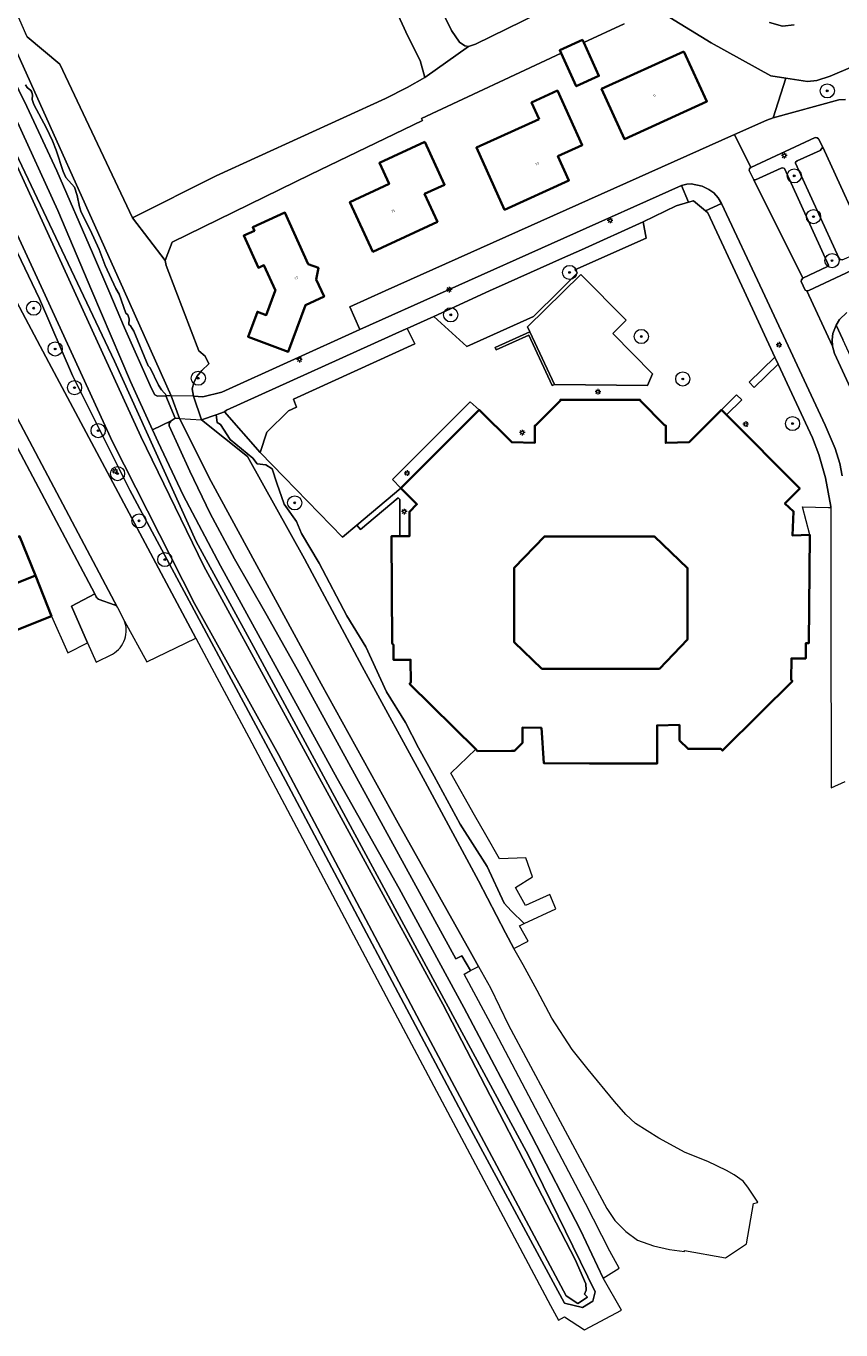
# Model space of a CAD drawing. Header units: metres. Extents: x 131489 to 134032, y 502353 to 503606.
# Tile 8 of 90: x 132665 to 132781, y 502353 to 502537. Entities that reach past the tile are written whole.
import ezdxf
from ezdxf.enums import TextEntityAlignment as Align

# ---------------------------------------------------------------- set-up
doc = ezdxf.new("R2010")
doc.units = ezdxf.units.M
for name, color, linetype, lineweight in [('B-WE-GR-BEPLANTING_CULTUUR_HEESTERS-GV', 90, 'Continuous', 18), ('B-WE-GR-BEPLANTING_CULTUUR_VASTE PLANTENVAK-GV', 90, 'Continuous', 18), ('B-WE-GR-BOOM-S', 92, 'Continuous', 25), ('B-WE-IE-TERREINAFSCHEIDING_KUNSTMATIG_MUUR-GV', 90, 'Continuous', 18), ('B-WE-KL-ET_LS_OV_LICHTMAST-S', 190, 'Continuous', 25), ('B-WE-KW-KUNSTWERK_DEK-GV', 170, 'Continuous', 18), ('B-WE-OG-BEBOUWING-GV', 7, 'Continuous', 35), ('B-WE-OG-BEBOUWING-T18', 1, 'Continuous', 18), ('B-WE-OG-TERREIN_CULTUURSCHEIDING-GV', 7, 'Continuous', 18), ('B-WE-OG-TERREIN_ERF-GV', 7, 'Continuous', 18), ('B-WE-OG-WATER_SLOOT-GV', 120, 'Continuous', 18), ('B-WE-OG-WEG-GV', 7, 'Continuous', 18), ('B-WE-VH-VERHARDING_ASFALT-GV', 252, 'Continuous', 18), ('B-WE-VH-VERHARDING_BETONSTRAATSTEEN-GV', 252, 'Continuous', 18), ('B-WE-VH-VERHARDING_OPEN-GV', 252, 'Continuous', 18), ('B-WE-VH-VERHARDING_TEGEL-GV', 252, 'Continuous', 18), ('B-WE-VH-VERHARDING_TEGEL_RUBBER-GV', 252, 'Continuous', 18)]:
    doc.layers.add(name, color=color, linetype=linetype, lineweight=lineweight)
doc.styles.add('NLCS-ISO-M200-T18', font='NLCS-ISO.ttf', dxfattribs={"height": 0.36})

# ---------------------------------------------------------------- blocks, each defined once
blk = doc.blocks.new('SKL-ET_OV_LICHTMAST-SO')
at = {"color": 0, "linetype": 'ByBlock', "lineweight": 18}
for points in [[(-1.25, 0), (-2, 0)], [(-1.41, 1.41), (-0.88, 0.88)], [(0, 2), (0, 1.25)], [(0.88, 0.88), (1.41, 1.41)], [(2, 0), (1.25, 0)], [(-1.41, -1.41), (-0.88, -0.88)], [(0, -1.25), (0, -2)], [(0.88, -0.88), (1.41, -1.41)]]:
    blk.add_lwpolyline(points, dxfattribs=at)
blk.add_circle((0, 0), 1, dxfattribs=at)
blk = doc.blocks.new('SGR-BOOM_01-SO')
at = {"linetype": 'ByBlock', "lineweight": 18}
h = blk.add_hatch(color=0, dxfattribs=at)
h.dxf.hatch_style = 1
edge = h.paths.add_edge_path()
edge.add_arc((0, 0), 0.25, 0, 360)
at = {"color": 0, "linetype": 'ByBlock', "lineweight": 18}
for radius in [2, 0.25]:
    blk.add_circle((0, 0), radius, dxfattribs=at)

msp = doc.modelspace()

# ---------------------------------------------------------------- linework, layer by layer
at = {"layer": 'B-WE-GR-BEPLANTING_CULTUUR_HEESTERS-GV', "flags": 128}
for points in [[(132782.195, 502531.685), (132779.029, 502530.337), (132777.132, 502529.714), (132775.797, 502529.6), (132772.747, 502530.053), (132770.945, 502524.456), (132780.244, 502527.016), (132781.162, 502527.064)], [(132781.368, 502496.931), (132780.345, 502495.948), (132779.861, 502495.146), (132780.781, 502493.152)]]:
    msp.add_lwpolyline(points, dxfattribs=at)
for points in [[(132698.507, 502477.148), (132699.461, 502480.041), (132702.502, 502483.032), (132703.654, 502483.586), (132703.238, 502484.721), (132720.356, 502492.531), (132719.284, 502494.688), (132719.131, 502494.618), (132693.782, 502483.151), (132693.488, 502482.908)], [(132771.675, 502489.645), (132771.217, 502490.629), (132767.558, 502487.094), (132768.271, 502486.356)], [(132763.653, 502483.184), (132764.362, 502482.474), (132766.523, 502484.599), (132765.777, 502485.302)], [(132675.367, 502447.545), (132677.658, 502448.671), (132677.973, 502448.868), (132678.251, 502449.08), (132678.508, 502449.317), (132678.741, 502449.577), (132678.949, 502449.858), (132679.129, 502450.157), (132679.281, 502450.472), (132679.402, 502450.8), (132679.505, 502451.13), (132679.575, 502451.468), (132679.613, 502451.812), (132679.616, 502452.158), (132679.586, 502452.502), (132679.523, 502452.842), (132679.427, 502453.174), (132679.361, 502453.34), (132679.321, 502453.441), (132678.478, 502455.133), (132678.436, 502455.213), (132678.387, 502455.288), (132678.332, 502455.36), (132678.271, 502455.426), (132678.205, 502455.486), (132678.133, 502455.54), (132678.057, 502455.588), (132677.976, 502455.629), (132677.893, 502455.663), (132675.801, 502456.378), (132675.694, 502456.433), (132675.566, 502456.529), (132675.458, 502456.646), (132675.371, 502456.78), (132675.155, 502457.187), (132671.89, 502455.468), (132674.161, 502450.293)]]:
    msp.add_lwpolyline(points, close=True, dxfattribs=at)
at = {"layer": 'B-WE-GR-BEPLANTING_CULTUUR_VASTE PLANTENVAK-GV', "flags": 128}
msp.add_lwpolyline([(132718.371, 502472.113), (132729.467, 502483.178), (132728.177, 502484.306), (132717.191, 502473.342)], close=True, dxfattribs=at)
at = {"layer": 'B-WE-IE-TERREINAFSCHEIDING_KUNSTMATIG_MUUR-GV', "flags": 128}
msp.add_lwpolyline([(132736.62, 502494.216), (132731.692, 502491.984), (132731.836, 502491.665), (132736.448, 502493.754), (132739.748, 502486.628), (132740.066, 502486.775)], close=True, dxfattribs=at)
at = {"layer": 'B-WE-KW-KUNSTWERK_DEK-GV', "flags": 128}
msp.add_lwpolyline([(132689.128, 502485.128), (132685.931, 502485.179), (132685.345, 502485.189), (132685.213, 502485.191), (132686.514, 502482.03), (132687.114, 502481.993), (132690.242, 502481.798)], close=True, dxfattribs=at)
at = {"layer": 'B-WE-OG-BEBOUWING-GV', "flags": 128}
for points in [[(132741.021, 502533.599), (132743.144, 502528.915), (132746.345, 502530.366), (132744.205, 502535.09), (132744.037, 502535.46), (132740.835, 502534.009)], [(132758.367, 502533.839), (132746.73, 502528.528), (132749.958, 502521.455), (132761.595, 502526.766)], [(132737.924, 502524.262), (132729.054, 502520.24), (132733.028, 502511.477), (132742.118, 502515.599), (132740.559, 502519.037), (132743.995, 502520.595), (132740.502, 502528.299), (132736.845, 502526.641)], [(132721.767, 502521.056), (132715.354, 502518.087), (132716.731, 502515.113), (132711.189, 502512.547), (132714.431, 502505.543), (132723.553, 502509.765), (132721.734, 502513.695), (132724.567, 502515.006)], [(132706.43, 502501.629), (132706.757, 502503.262), (132705.313, 502503.798), (132702.005, 502511.054), (132697.478, 502508.991), (132697.701, 502508.502), (132696.194, 502507.815), (132698.269, 502503.265), (132699.05, 502503.621), (132700.678, 502500.05), (132700.659, 502500), (132699.389, 502496.575), (132698.124, 502497.045), (132696.813, 502493.51), (132702.475, 502491.41), (132704.92, 502498), (132707.54, 502499.194), (132707.173, 502500)], [(132764.362, 502482.474), (132763.653, 502483.184), (132759.079, 502478.615), (132755.791, 502478.522), (132755.785, 502480.992), (132755.685, 502480.993), (132752.169, 502484.523), (132752.162, 502484.621), (132746.244, 502484.623), (132740.926, 502484.625), (132740.919, 502484.507), (132737.422, 502481.002), (132737.324, 502480.992), (132737.319, 502478.533), (132734.037, 502478.615), (132729.467, 502483.178), (132718.371, 502472.113), (132720.647, 502469.865), (132719.589, 502468.794), (132719.606, 502465.342), (132718.248, 502465.335), (132717.065, 502465.329), (132717.142, 502450.193), (132717.351, 502449.987), (132717.362, 502447.866), (132719.761, 502447.878), (132719.778, 502444.657), (132719.609, 502444.486), (132728.958, 502435.246), (132729.217, 502434.99), (132734.022, 502435.015), (132734.457, 502435.017), (132735.556, 502436.129), (132735.545, 502438.288), (132738.23, 502438.261), (132738.588, 502433.256), (132745.041, 502433.237), (132746.516, 502433.233), (132753.199, 502433.213), (132754.563, 502433.209), (132754.572, 502438.597), (132757.729, 502438.665), (132757.742, 502436.487), (132758.942, 502435.294), (132763.581, 502435.283), (132763.809, 502435.056), (132769.112, 502440.336), (132773.675, 502444.878), (132773.5, 502445.049), (132773.53, 502448.082), (132775.565, 502448.061), (132775.587, 502450.248), (132776.003, 502450.243), (132776.156, 502465.514), (132773.684, 502465.46), (132773.841, 502468.844), (132772.617, 502469.974), (132774.723, 502472.098)], [(132659.584, 502456.916), (132666.773, 502459.79), (132664.555, 502465.339), (132657.365, 502462.465)], [(132754.888, 502446.6), (132746.453, 502446.611), (132738.315, 502446.622), (132734.387, 502450.384), (132734.402, 502460.877), (132738.656, 502465.319), (132746.258, 502465.309), (132754.225, 502465.298), (132758.883, 502460.837), (132758.869, 502450.756)], [(132669.065, 502454.055), (132666.773, 502459.79), (132659.584, 502456.916), (132661.876, 502451.181)]]:
    msp.add_lwpolyline(points, close=True, dxfattribs=at)
at = {"layer": 'B-WE-OG-TERREIN_CULTUURSCHEIDING-GV', "flags": 128}
for points in [[(132716.04, 502556.352), (132725.522, 502536.814), (132726.672, 502535.14), (132727.431, 502534.629), (132727.923, 502534.555), (132728.923, 502534.851), (132748.823, 502544.671)], [(132770.458, 502537.905), (132772.301, 502537.413), (132773.944, 502537.581)]]:
    msp.add_lwpolyline(points, dxfattribs=at)
msp.add_lwpolyline([(132718.248, 502465.335), (132718.221, 502470.549), (132718.025, 502470.743), (132712.701, 502466.264), (132712.17, 502466.896), (132710.152, 502465.199), (132701.931, 502473.686), (132698.507, 502477.148), (132693.488, 502482.908), (132692.305, 502482.503), (132692.467, 502481.397), (132692.925, 502481.101), (132694.304, 502479.016), (132697.508, 502476.382), (132698.088, 502475.554), (132699.336, 502475.418), (132700.201, 502474.838), (132700.853, 502472.83), (132701.905, 502469.847), (132703.659, 502467.426), (132704.376, 502465.721), (132706.871, 502461.546), (132710.75, 502454.085), (132713.443, 502449.687), (132716.358, 502443.337), (132719.027, 502439.038), (132720.88, 502435.456), (132723.078, 502431.429), (132726.76, 502424.659), (132730.564, 502418.656), (132732.961, 502413.467), (132733.974, 502412.405), (132735.819, 502410.612), (132740.274, 502412.674), (132739.411, 502414.733), (132736.005, 502413.184), (132734.587, 502415.695), (132736.98, 502417.206), (132736.031, 502419.886), (132732.325, 502419.74), (132730.372, 502423.132), (132728.79, 502425.946), (132725.459, 502431.871), (132728.958, 502435.246), (132719.609, 502444.486), (132719.778, 502444.657), (132719.761, 502447.878), (132717.362, 502447.866), (132717.351, 502449.987), (132717.142, 502450.193), (132717.065, 502465.329)], close=True, dxfattribs=at)
at = {"layer": 'B-WE-OG-TERREIN_ERF-GV', "flags": 128}
for points in [[(132721.753, 502530.169), (132721.116, 502532.535), (132719.382, 502536.006), (132706.249, 502564.645), (132700.855, 502562.925), (132698.578, 502562.05), (132696.094, 502560.946), (132691.815, 502558.82), (132678.199, 502551.42), (132678.215, 502551.086), (132670.39, 502547.182), (132667.23, 502545.079), (132665.705, 502543.649), (132664.648, 502541.478), (132664.302, 502540.04), (132664.185, 502539.054), (132665.396, 502536.359), (132665.596, 502535.898), (132670.245, 502532.059), (132680.51, 502510.301), (132692.293, 502516.236), (132716.219, 502527.202), (132719.264, 502528.754)], [(132758.367, 502533.839), (132761.595, 502526.766), (132749.958, 502521.455), (132746.73, 502528.528)], [(132737.924, 502524.262), (132736.845, 502526.641), (132740.502, 502528.299), (132743.995, 502520.595), (132740.559, 502519.037), (132742.118, 502515.599), (132733.028, 502511.477), (132729.054, 502520.24)], [(132721.767, 502521.056), (132724.567, 502515.006), (132721.734, 502513.695), (132723.553, 502509.765), (132714.431, 502505.543), (132711.189, 502512.547), (132716.731, 502515.113), (132715.354, 502518.087)], [(132706.43, 502501.629), (132707.173, 502500), (132707.54, 502499.194), (132704.92, 502498), (132702.475, 502491.41), (132696.813, 502493.51), (132698.124, 502497.045), (132699.389, 502496.575), (132700.659, 502500), (132700.678, 502500.05), (132699.05, 502503.621), (132698.269, 502503.265), (132696.194, 502507.815), (132697.701, 502508.502), (132697.478, 502508.991), (132702.005, 502511.054), (132705.313, 502503.798), (132706.757, 502503.262)]]:
    msp.add_lwpolyline(points, close=True, dxfattribs=at)
msp.add_lwpolyline([(132749.9, 502537.756), (132744.205, 502535.09), (132746.345, 502530.366), (132743.144, 502528.915), (132741.021, 502533.599), (132721.283, 502524.36), (132721.444, 502524.068), (132705.634, 502516.424), (132686.08, 502506.867), (132685.117, 502504.305), (132685.224, 502503.611), (132686.609, 502500), (132689.849, 502491.553), (132690.761, 502490.792), (132691.294, 502489.715), (132690.273, 502488.736), (132689.597, 502487.915), (132689.145, 502487.025), (132688.918, 502486.147), (132689.128, 502485.128), (132690.447, 502485.045), (132693.129, 502485.705), (132712.605, 502494.553), (132711.173, 502497.767), (132716.162, 502500), (132765.488, 502522.076), (132770.055, 502524.12), (132770.945, 502524.456), (132772.747, 502530.053), (132770.629, 502530.398), (132762.204, 502535.066), (132756.389, 502538.614)], dxfattribs=at)
at = {"layer": 'B-WE-OG-WATER_SLOOT-GV', "flags": 128}
for points in [[(132706.249, 502564.645), (132719.382, 502536.006), (132721.116, 502532.535), (132721.753, 502530.169), (132727.923, 502534.555), (132727.431, 502534.629), (132726.672, 502535.14), (132725.522, 502536.814), (132716.04, 502556.352)], [(132663.675, 502518.737), (132672.239, 502500), (132681.651, 502479.408), (132690.569, 502461.109), (132724.318, 502399.232), (132743.009, 502363.165), (132744.506, 502359.702), (132744.545, 502358.817), (132744.307, 502358.224), (132744.753, 502357.837), (132743.396, 502356.94), (132741.738, 502357.998), (132721.09, 502396.751), (132701.09, 502434.473), (132689.227, 502455.845), (132677.691, 502478.679), (132667.866, 502500), (132646.996, 502545.292)], [(132646.996, 502545.292), (132667.866, 502500), (132677.691, 502478.679), (132689.227, 502455.845), (132701.09, 502434.473), (132721.09, 502396.751), (132741.738, 502357.998), (132743.396, 502356.94), (132744.753, 502357.837), (132744.307, 502358.224), (132744.545, 502358.817), (132744.506, 502359.702), (132743.009, 502363.165), (132724.318, 502399.232), (132690.569, 502461.109), (132681.651, 502479.408), (132672.239, 502500), (132663.675, 502518.737)], [(132748.823, 502544.671), (132728.923, 502534.851), (132727.923, 502534.555), (132721.753, 502530.169), (132719.264, 502528.754), (132716.219, 502527.202), (132692.293, 502516.236), (132680.51, 502510.301), (132685.117, 502504.305), (132686.08, 502506.867), (132705.634, 502516.424), (132721.444, 502524.068), (132721.283, 502524.36), (132741.021, 502533.599), (132740.835, 502534.009), (132744.037, 502535.46), (132744.205, 502535.09), (132749.9, 502537.756)], [(132756.389, 502538.614), (132762.204, 502535.066), (132770.629, 502530.398), (132772.747, 502530.053), (132775.797, 502529.6), (132777.132, 502529.714), (132779.029, 502530.337), (132782.195, 502531.685)], [(132773.944, 502537.581), (132772.301, 502537.413), (132770.458, 502537.905)], [(132663.382, 502535.528), (132679.293, 502500), (132685.931, 502485.179), (132687.114, 502481.993), (132691.609, 502473.054), (132707.142, 502444.489), (132718.021, 502424.797), (132728.152, 502406.66), (132729.345, 502404.527), (132731.037, 502401.529), (132733.582, 502396.254), (132747.478, 502370.332), (132748.623, 502368.654), (132750.159, 502367.096), (132751.822, 502365.892), (132754.048, 502365.074), (132756.314, 502364.541), (132758.424, 502364.294), (132758.447, 502364.427), (132764.221, 502363.366), (132767.206, 502365.336), (132768.165, 502371.044), (132768.731, 502371.208), (132768.781, 502371.223), (132767.395, 502373.371), (132766.729, 502374.222), (132765.477, 502375.119), (132764.375, 502375.721), (132761.72, 502377.007), (132758.552, 502378.243), (132754.806, 502380.289), (132751.503, 502382.376), (132750.151, 502383.641), (132748.557, 502385.451), (132744.815, 502389.991), (132742.592, 502392.819), (132739.69, 502397.243), (132737.658, 502401.137), (132735.65, 502404.782), (132734.319, 502407.081), (132733.183, 502409.279), (132729.365, 502416.657), (132721.832, 502430.627), (132712.905, 502446.922), (132704.784, 502462.13), (132696.736, 502476.59), (132690.242, 502481.798), (132689.128, 502485.128), (132688.918, 502486.147), (132689.145, 502487.025), (132689.597, 502487.915), (132690.273, 502488.736), (132691.294, 502489.715), (132690.761, 502490.792), (132689.849, 502491.553), (132686.609, 502500), (132685.224, 502503.611), (132685.117, 502504.305), (132680.51, 502510.301), (132670.245, 502532.059), (132665.596, 502535.898), (132665.396, 502536.359)], [(132665.381, 502529.114), (132665.6, 502528.743), (132666.143, 502528.329), (132666.277, 502528.088), (132666.374, 502527.645), (132666.308, 502527.029), (132666.568, 502526.346), (132668.353, 502522.982), (132669.212, 502521.195), (132669.717, 502519.89), (132670.694, 502516.873), (132671.067, 502516.007), (132672.318, 502514.645), (132672.698, 502513.489), (132673.02, 502511.877), (132673.246, 502511.124), (132674.528, 502508.642), (132675.788, 502505.829), (132676.623, 502503.594), (132678.155, 502500.322), (132678.592, 502499.54), (132679.535, 502496.847), (132679.848, 502496.613), (132680.041, 502496.034), (132679.993, 502495.274), (132680.23, 502495.072), (132680.694, 502494.307), (132682.707, 502489.415), (132682.981, 502489.126), (132684.152, 502486.695), (132684.588, 502486.002), (132685.345, 502485.189), (132685.213, 502485.191), (132686.514, 502482.03), (132687.114, 502481.993), (132685.931, 502485.179), (132679.293, 502500), (132663.382, 502535.528)], [(132657.528, 502519.346), (132667.343, 502498.894), (132672.025, 502488.053), (132680.115, 502471.831), (132702.086, 502430.804), (132727.384, 502383.165), (132741.511, 502356.964), (132744.057, 502356.348), (132745.495, 502357.252), (132745.823, 502358.566), (132736.419, 502377.827), (132709.684, 502427.354), (132697.856, 502449.223), (132689.499, 502464.582), (132677.959, 502490.085), (132658.291, 502531.486)]]:
    msp.add_lwpolyline(points, dxfattribs=at)
msp.add_lwpolyline([(132690.242, 502481.798), (132696.736, 502476.59), (132704.784, 502462.13), (132712.905, 502446.922), (132721.832, 502430.627), (132729.365, 502416.657), (132733.183, 502409.279), (132734.319, 502407.081), (132736.353, 502408.126), (132735.131, 502410.293), (132735.819, 502410.612), (132733.974, 502412.405), (132732.961, 502413.467), (132730.564, 502418.656), (132726.76, 502424.659), (132723.078, 502431.429), (132720.88, 502435.456), (132719.027, 502439.038), (132716.358, 502443.337), (132713.443, 502449.687), (132710.75, 502454.085), (132706.871, 502461.546), (132704.376, 502465.721), (132703.659, 502467.426), (132701.905, 502469.847), (132700.853, 502472.83), (132700.201, 502474.838), (132699.336, 502475.418), (132698.088, 502475.554), (132697.508, 502476.382), (132694.304, 502479.016), (132692.925, 502481.101), (132692.467, 502481.397), (132692.305, 502482.503)], close=True, dxfattribs=at)
at = {"layer": 'B-WE-OG-WEG-GV', "flags": 128}
for points in [[(132662.148, 502533.075), (132665.558, 502526.058), (132669.813, 502516.982), (132674.849, 502505.395), (132677.144, 502500), (132679.374, 502494.758), (132683.167, 502486.218), (132683.654, 502485.3), (132684.042, 502485.114), (132685.213, 502485.191), (132685.345, 502485.189), (132684.588, 502486.002), (132684.152, 502486.695), (132682.981, 502489.126), (132682.707, 502489.415), (132680.694, 502494.307), (132680.23, 502495.072), (132679.993, 502495.274), (132680.041, 502496.034), (132679.848, 502496.613), (132679.535, 502496.847), (132678.592, 502499.54), (132678.155, 502500.322), (132676.623, 502503.594), (132675.788, 502505.829), (132674.528, 502508.642), (132673.246, 502511.124), (132673.02, 502511.877), (132672.698, 502513.489), (132672.318, 502514.645), (132671.067, 502516.007), (132670.694, 502516.873), (132669.717, 502519.89), (132669.212, 502521.195), (132668.353, 502522.982), (132666.568, 502526.346), (132666.308, 502527.029), (132666.374, 502527.645), (132666.277, 502528.088), (132666.143, 502528.329), (132665.6, 502528.743), (132665.381, 502529.114)], [(132658.291, 502531.486), (132677.959, 502490.085), (132689.499, 502464.582), (132697.856, 502449.223), (132709.684, 502427.354), (132736.419, 502377.827), (132745.823, 502358.566), (132745.495, 502357.252), (132744.057, 502356.348), (132741.511, 502356.964), (132727.384, 502383.165), (132702.086, 502430.804), (132680.115, 502471.831), (132672.025, 502488.053), (132667.343, 502498.894), (132657.528, 502519.346)], [(132663.297, 502500), (132668.685, 502489.906), (132689.434, 502450.952), (132691.691, 502446.714), (132696.903, 502436.935), (132716.76, 502399.482), (132739.53, 502356.63), (132740.625, 502354.57), (132741.496, 502355.053), (132744.315, 502353.192), (132749.543, 502355.963), (132746.951, 502360.486), (132743.745, 502367.309), (132736.843, 502380.646), (132727.263, 502398.732), (132718.134, 502415.574), (132709.391, 502431.117), (132692.927, 502461.151), (132687.627, 502471.146), (132684.113, 502478.628), (132683.311, 502480.384), (132680.196, 502487.202), (132674.766, 502500), (132669.95, 502511.349), (132663.993, 502524.467)]]:
    msp.add_lwpolyline(points, dxfattribs=at)
msp.add_lwpolyline([(132687.114, 502481.993), (132686.514, 502482.03), (132685.958, 502481.644), (132685.667, 502481.262), (132685.649, 502480.922), (132688.605, 502474.545), (132691.46, 502468.571), (132694.877, 502462.13), (132699.315, 502454.437), (132703.733, 502446.532), (132726.14, 502405.639), (132727.009, 502406.065), (132728.23, 502403.954), (132729.345, 502404.527), (132728.152, 502406.66), (132718.021, 502424.797), (132707.142, 502444.489), (132691.609, 502473.054)], close=True, dxfattribs=at)
at = {"layer": 'B-WE-VH-VERHARDING_ASFALT-GV', "flags": 128}
for points in [[(132663.993, 502524.467), (132669.95, 502511.349), (132674.766, 502500), (132680.196, 502487.202), (132683.311, 502480.384), (132685.958, 502481.644), (132686.514, 502482.03), (132685.213, 502485.191), (132684.042, 502485.114), (132683.654, 502485.3), (132683.167, 502486.218), (132679.374, 502494.758), (132677.144, 502500), (132674.849, 502505.395), (132669.813, 502516.982), (132665.558, 502526.058), (132662.148, 502533.075)], [(132655.656, 502498.186), (132678.387, 502455.288), (132678.436, 502455.213), (132678.478, 502455.133), (132679.321, 502453.441), (132679.361, 502453.34), (132682.514, 502447.58), (132689.434, 502450.952), (132668.685, 502489.906), (132663.297, 502500)]]:
    msp.add_lwpolyline(points, dxfattribs=at)
msp.add_lwpolyline([(132746.951, 502360.486), (132749.237, 502361.895), (132747.897, 502364.335), (132744.448, 502371.042), (132731.735, 502395.234), (132727.317, 502403.457), (132728.23, 502403.954), (132727.009, 502406.065), (132726.14, 502405.639), (132703.733, 502446.532), (132699.315, 502454.437), (132694.877, 502462.13), (132691.46, 502468.571), (132688.605, 502474.545), (132685.649, 502480.922), (132685.667, 502481.262), (132685.958, 502481.644), (132683.311, 502480.384), (132684.113, 502478.628), (132687.627, 502471.146), (132692.927, 502461.151), (132709.391, 502431.117), (132718.134, 502415.574), (132727.263, 502398.732), (132736.843, 502380.646), (132743.745, 502367.309)], close=True, dxfattribs=at)
at = {"layer": 'B-WE-VH-VERHARDING_BETONSTRAATSTEEN-GV', "flags": 128}
for points in [[(132781.162, 502527.064), (132780.244, 502527.016), (132770.945, 502524.456), (132770.055, 502524.12), (132765.488, 502522.076), (132767.784, 502517.457), (132776.903, 502521.654), (132777.153, 502521.646), (132777.37, 502521.507), (132777.971, 502520.315), (132784.594, 502505.784)], [(132784.387, 502480.833), (132779.611, 502491.154), (132779.316, 502492.2), (132775.701, 502500.014), (132775.467, 502500.123), (132774.899, 502501.316), (132774.941, 502501.556), (132775.134, 502501.78), (132768.216, 502515.707), (132767.577, 502517.017), (132767.638, 502517.312), (132767.784, 502517.457), (132765.488, 502522.076), (132716.162, 502500), (132711.173, 502497.767), (132712.605, 502494.553), (132724.771, 502500), (132758.037, 502514.894), (132758.768, 502515.093), (132759.404, 502515.128), (132760.933, 502514.809), (132761.899, 502514.314), (132762.569, 502513.853), (132763.204, 502513.141), (132763.678, 502512.363), (132769.437, 502500), (132778.282, 502481.01), (132779.712, 502477.723), (132780.377, 502475.595), (132780.725, 502473.851)], [(132780.711, 502504.394), (132780.429, 502504.447), (132780.238, 502504.649), (132774.101, 502518.038), (132774.11, 502518.208), (132774.352, 502518.374), (132777.581, 502519.832), (132777.971, 502520.315), (132777.37, 502521.507), (132777.153, 502521.646), (132776.903, 502521.654), (132767.784, 502517.457), (132767.638, 502517.312), (132767.577, 502517.017), (132768.216, 502515.707), (132768.475, 502515.713), (132772.071, 502517.341), (132772.329, 502517.394), (132772.573, 502517.272), (132778.793, 502503.646), (132778.654, 502503.462), (132775.134, 502501.78), (132774.941, 502501.556), (132774.899, 502501.316), (132775.467, 502500.123), (132775.701, 502500.014), (132776.02, 502500.076), (132785.031, 502504.281)], [(132785.031, 502504.281), (132776.02, 502500.076), (132775.701, 502500.014), (132779.316, 502492.2), (132779.307, 502493.065), (132779.402, 502493.972), (132779.861, 502495.146), (132780.345, 502495.948), (132781.368, 502496.931)]]:
    msp.add_lwpolyline(points, dxfattribs=at)
for points in [[(132777.971, 502520.315), (132777.581, 502519.832), (132774.352, 502518.374), (132774.11, 502518.208), (132774.101, 502518.038), (132780.238, 502504.649), (132780.429, 502504.447), (132780.711, 502504.394), (132784.17, 502505.905), (132784.459, 502505.92), (132784.594, 502505.784)], [(132768.216, 502515.707), (132775.134, 502501.78), (132778.654, 502503.462), (132778.793, 502503.646), (132772.573, 502517.272), (132772.329, 502517.394), (132772.071, 502517.341), (132768.475, 502515.713)], [(132675.155, 502457.187), (132675.371, 502456.78), (132675.458, 502456.646), (132675.566, 502456.529), (132675.694, 502456.433), (132675.801, 502456.378), (132677.893, 502455.663), (132677.976, 502455.629), (132678.057, 502455.588), (132678.133, 502455.54), (132678.205, 502455.486), (132678.271, 502455.426), (132678.332, 502455.36), (132678.387, 502455.288), (132655.656, 502498.186), (132655.698, 502498.031), (132655.71, 502497.87), (132655.694, 502497.723), (132655.043, 502495.503), (132655.03, 502495.347), (132655.043, 502495.209), (132655.087, 502495.048)], [(132718.248, 502465.335), (132719.606, 502465.342), (132719.589, 502468.794), (132720.647, 502469.865), (132718.371, 502472.113), (132712.17, 502466.896), (132712.701, 502466.264), (132718.025, 502470.743), (132718.221, 502470.549)]]:
    msp.add_lwpolyline(points, close=True, dxfattribs=at)
at = {"layer": 'B-WE-VH-VERHARDING_OPEN-GV', "flags": 128}
msp.add_lwpolyline([(132689.128, 502485.128), (132685.931, 502485.179), (132685.345, 502485.189), (132685.213, 502485.191), (132686.514, 502482.03), (132687.114, 502481.993), (132690.242, 502481.798)], close=True, dxfattribs=at)
at = {"layer": 'B-WE-VH-VERHARDING_TEGEL-GV', "flags": 128}
for points in [[(132758.037, 502514.894), (132758.999, 502512.519), (132759.709, 502512.728), (132761.403, 502511.296), (132763.678, 502512.363), (132763.204, 502513.141), (132762.569, 502513.853), (132761.899, 502514.314), (132760.933, 502514.809), (132759.404, 502515.128), (132758.768, 502515.093)], [(132758.037, 502514.894), (132724.771, 502500), (132712.605, 502494.553), (132693.129, 502485.705), (132690.447, 502485.045), (132689.128, 502485.128), (132690.242, 502481.798), (132692.305, 502482.503), (132693.488, 502482.908), (132693.782, 502483.151), (132719.131, 502494.618), (132719.284, 502494.688), (132723.028, 502496.398), (132730.923, 502500), (132733.555, 502501.201), (132741.205, 502504.604), (132743.899, 502505.803), (132752.617, 502509.758), (132757.252, 502512.004), (132758.999, 502512.519)], [(132771.675, 502489.645), (132768.271, 502486.356), (132767.558, 502487.094), (132771.217, 502490.629), (132766.857, 502500), (132761.733, 502511.017), (132761.403, 502511.296), (132759.709, 502512.728), (132758.999, 502512.519), (132757.252, 502512.004), (132752.617, 502509.758), (132753.008, 502507.428), (132742.969, 502502.976), (132743.333, 502502.531), (132740.779, 502500), (132737.119, 502496.372), (132727.694, 502492.149), (132723.028, 502496.398), (132719.284, 502494.688), (132720.356, 502492.531), (132703.238, 502484.721), (132703.654, 502483.586), (132702.502, 502483.032), (132699.461, 502480.041), (132698.507, 502477.148), (132701.931, 502473.686), (132710.152, 502465.199), (132712.17, 502466.896), (132718.371, 502472.113), (132717.191, 502473.342), (132728.177, 502484.306), (132729.467, 502483.178), (132734.037, 502478.615), (132737.319, 502478.533), (132737.324, 502480.992), (132737.422, 502481.002), (132740.919, 502484.507), (132740.926, 502484.625), (132746.244, 502484.623), (132752.162, 502484.621), (132752.169, 502484.523), (132755.685, 502480.993), (132755.785, 502480.992), (132755.791, 502478.522), (132759.079, 502478.615), (132763.653, 502483.184), (132765.777, 502485.302), (132766.523, 502484.599), (132764.362, 502482.474), (132774.723, 502472.098), (132772.617, 502469.974), (132773.841, 502468.844), (132773.684, 502465.46), (132776.156, 502465.514), (132775.104, 502469.503), (132778.798, 502469.392), (132779.098, 502469.383), (132779.098, 502469.555), (132778.37, 502473.606), (132777.409, 502476.885), (132776.516, 502479.239)], [(132752.617, 502509.758), (132743.899, 502505.803), (132741.205, 502504.604), (132733.555, 502501.201), (132730.923, 502500), (132723.028, 502496.398), (132727.694, 502492.149), (132737.119, 502496.372), (132740.779, 502500), (132743.333, 502502.531), (132742.969, 502502.976), (132753.008, 502507.428)], [(132736.62, 502494.216), (132736.28, 502494.921), (132743.825, 502502.31), (132750.222, 502495.887), (132748.316, 502493.981), (132753.929, 502488.264), (132753.224, 502486.619), (132740.066, 502486.775), (132739.748, 502486.628), (132736.448, 502493.754), (132731.836, 502491.665), (132731.692, 502491.984)], [(132779.316, 502492.2), (132779.611, 502491.154), (132784.387, 502480.833), (132785.319, 502478.209), (132785.67, 502476.856), (132786.331, 502473.65), (132786.638, 502471.427), (132786.853, 502468.624), (132791.098, 502470.575), (132789.922, 502473.341), (132780.781, 502493.152), (132779.861, 502495.146), (132779.402, 502493.972), (132779.307, 502493.065)]]:
    msp.add_lwpolyline(points, close=True, dxfattribs=at)
for points in [[(132780.725, 502473.851), (132780.377, 502475.595), (132779.712, 502477.723), (132778.282, 502481.01), (132769.437, 502500), (132763.678, 502512.363), (132761.403, 502511.296), (132761.733, 502511.017), (132766.857, 502500), (132771.217, 502490.629), (132771.675, 502489.645), (132776.516, 502479.239), (132777.409, 502476.885), (132778.37, 502473.606), (132779.098, 502469.555), (132779.098, 502469.383), (132779.089, 502453.849), (132779.151, 502429.764), (132781.119, 502430.677)], [(132664.555, 502465.339), (132666.773, 502459.79), (132669.065, 502454.055), (132671.341, 502448.869), (132674.161, 502450.293), (132671.89, 502455.468), (132675.155, 502457.187), (132655.087, 502495.048)]]:
    msp.add_lwpolyline(points, dxfattribs=at)
at = {"layer": 'B-WE-VH-VERHARDING_TEGEL_RUBBER-GV', "flags": 128}
msp.add_lwpolyline([(132736.62, 502494.216), (132740.066, 502486.775), (132753.224, 502486.619), (132753.929, 502488.264), (132748.316, 502493.981), (132750.222, 502495.887), (132743.825, 502502.31), (132736.28, 502494.921)], close=True, dxfattribs=at)

# ---------------------------------------------------------------- block references
at = {"layer": 'B-WE-GR-BOOM-S', "xscale": 0.5, "yscale": 0.5, "zscale": 0.5}
for p in [(132778.603, 502528.263), (132773.94, 502516.252), (132776.658, 502510.492), (132779.272, 502504.278), (132742.217, 502502.608), (132666.539, 502497.561), (132725.429, 502496.616), (132752.343, 502493.554), (132669.575, 502491.792), (132689.779, 502487.661), (132758.194, 502487.557), (132672.307, 502486.328), (132773.7, 502481.252), (132675.647, 502480.256), (132678.379, 502474.185), (132703.396, 502470.048), (132681.415, 502467.506), (132685.058, 502462.041)]:
    msp.add_blockref('SGR-BOOM_01-SO', p, dxfattribs=at)
at = {"layer": 'B-WE-KL-ET_LS_OV_LICHTMAST-S', "xscale": 0.2, "yscale": 0.2, "zscale": 0.2}
for p in [(132772.53, 502519.128), (132747.937, 502509.951), (132725.22, 502500.19), (132771.785, 502492.394), (132704.065, 502490.287), (132746.215, 502485.752), (132735.525, 502479.991), (132767.082, 502481.178), (132678.04, 502474.544), (132719.258, 502474.26), (132718.857, 502468.81)]:
    msp.add_blockref('SKL-ET_OV_LICHTMAST-SO', p, dxfattribs=at)

# ---------------------------------------------------------------- texts
at = {"layer": 'B-WE-OG-BEBOUWING-T18', "style": 'NLCS-ISO-M200-T18'}
for s, rotation, p in [('11', 24.5, (132754.196, 502527.577)), ('13', 24.4, (132737.64, 502517.96)), ('15', 24.8, (132717.313, 502511.284)), ('17', 24.5, (132703.637, 502501.811))]:
    msp.add_text(s, height=0.36, rotation=rotation, dxfattribs=at).set_placement(p, align=Align.MIDDLE)

doc.saveas('drawing.dxf')
